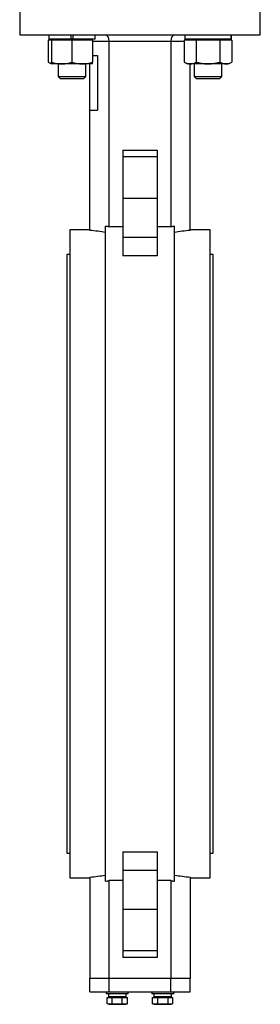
# Model space of a CAD drawing. Header units: millimetres. Extents: x 875 to 4408, y 138 to 3085.
# Tile 2 of 10: x 1146 to 1321, y 928 to 1645. Entities that reach past the tile are written whole.
import ezdxf

# ---------------------------------------------------------------- set-up
doc = ezdxf.new("R2010")
doc.units = ezdxf.units.MM

msp = doc.modelspace()

# ---------------------------------------------------------------- linework, layer by layer
at = {"color": 7, "linetype": 'Continuous', "lineweight": 25}
for p, q in [((1146.48, 1655.86), (1146.48, 1633.86)), ((1321.48, 1633.86), (1321.48, 1655.86)), ((1146.48, 1633.86), (1233.98, 1633.86)), ((1169.49, 1629.86), (1167.16, 1629.86)), ((1167.16, 1629.86), (1167.16, 1614)), ((1167.69, 1633.86), (1167.69, 1630.66)), ((1183.69, 1630.66), (1167.69, 1630.66)), ((1169.49, 1630.66), (1169.49, 1629.86)), ((1176.99, 1629.86), (1169.49, 1629.86)), ((1169.49, 1629.86), (1169.49, 1614)), ((1184.49, 1629.86), (1176.99, 1629.86)), ((1183.69, 1633.86), (1183.69, 1630.66)), ((1185.29, 1630.66), (1183.69, 1630.66)), ((1184.49, 1629.86), (1184.49, 1614)), ((1191.99, 1629.86), (1184.49, 1629.86)), ((1185.29, 1630.66), (1185.29, 1633.86)), ((1201.29, 1630.66), (1185.29, 1630.66)), ((1199.49, 1629.86), (1191.99, 1629.86)), ((1199.49, 1629.86), (1199.49, 1630.66)), ((1199.49, 1629.86), (1199.49, 1614)), ((1201.29, 1630.66), (1201.29, 1633.86)), ((1256.48, 1628.86), (1211.48, 1628.86)), ((1211.48, 1493.94), (1211.48, 1628.86)), ((1233.98, 1633.86), (1321.48, 1633.86)), ((1256.48, 1628.86), (1256.48, 1493.94)), ((1270.49, 1629.86), (1266.16, 1629.86)), ((1266.16, 1629.86), (1266.16, 1614)), ((1266.68, 1633.86), (1266.68, 1630.66)), ((1300.26, 1630.66), (1266.68, 1630.66)), ((1268.48, 1630.66), (1268.48, 1629.86)), ((1274.82, 1629.86), (1270.49, 1629.86)), ((1274.82, 1629.86), (1274.82, 1614)), ((1283.48, 1629.86), (1274.82, 1629.86)), ((1292.14, 1629.86), (1283.48, 1629.86)), ((1292.14, 1629.86), (1292.14, 1614)), ((1296.47, 1629.86), (1292.14, 1629.86)), ((1300.8, 1629.86), (1296.47, 1629.86)), ((1298.48, 1629.86), (1298.48, 1630.66)), ((1300.26, 1633.86), (1300.26, 1630.66)), ((1300.28, 1630.66), (1300.26, 1630.66)), ((1300.28, 1630.66), (1300.28, 1633.86)), ((1300.8, 1629.86), (1300.8, 1614)), ((1167.16, 1614), (1169.49, 1612.66)), ((1199.49, 1618.86), (1203.01, 1618.86)), ((1203.01, 1618.86), (1203.01, 1578.86)), ((1266.16, 1614), (1268.48, 1612.66)), ((1298.48, 1612.66), (1300.8, 1614)), ((1176.99, 1612.66), (1169.49, 1612.66)), ((1174.49, 1612.66), (1174.49, 1603.43)), ((1191.99, 1612.66), (1176.99, 1612.66)), ((1199.49, 1612.66), (1191.99, 1612.66)), ((1194.49, 1603.43), (1194.49, 1612.66)), ((1197.48, 1578.86), (1197.48, 1612.66)), ((1270.49, 1612.66), (1268.48, 1612.66)), ((1270.48, 1491.38), (1270.48, 1612.66)), ((1283.48, 1612.66), (1270.49, 1612.66)), ((1273.48, 1612.66), (1273.48, 1603.43)), ((1296.47, 1612.66), (1283.48, 1612.66)), ((1293.48, 1603.43), (1293.48, 1612.66)), ((1298.48, 1612.66), (1296.47, 1612.66)), ((1174.49, 1603.43), (1175.86, 1602.06)), ((1174.49, 1603.43), (1184.49, 1603.43)), ((1175.86, 1602.06), (1184.49, 1602.06)), ((1184.49, 1603.43), (1194.49, 1603.43)), ((1184.49, 1602.06), (1193.11, 1602.06)), ((1193.11, 1602.06), (1194.49, 1603.43)), ((1273.48, 1603.43), (1274.85, 1602.06)), ((1273.48, 1603.43), (1293.48, 1603.43)), ((1274.85, 1602.06), (1292.11, 1602.06)), ((1292.11, 1602.06), (1293.48, 1603.43)), ((1197.48, 1491.38), (1197.48, 1578.86)), ((1197.48, 1578.86), (1203.01, 1578.86)), ((1221.48, 1549.86), (1221.48, 1544.86)), ((1221.48, 1549.86), (1246.48, 1549.86)), ((1246.48, 1549.86), (1246.48, 1544.86)), ((1221.48, 1544.86), (1221.48, 1514.86)), ((1246.48, 1544.86), (1221.48, 1544.86)), ((1246.48, 1544.86), (1246.48, 1514.86)), ((1221.48, 1514.86), (1221.48, 1486.46)), ((1221.48, 1514.86), (1246.48, 1514.86)), ((1246.48, 1514.86), (1246.48, 1486.46)), ((1197.48, 1491.86), (1182.98, 1491.86)), ((1182.98, 1491.86), (1182.98, 1255.86)), ((1208.98, 1017.31), (1208.98, 1494.4)), ((1221.48, 1493.94), (1211.48, 1493.94)), ((1256.48, 1493.94), (1246.48, 1493.94)), ((1258.98, 1017.31), (1258.98, 1494.4)), ((1284.98, 1491.86), (1270.48, 1491.86)), ((1284.98, 1255.86), (1284.98, 1491.86)), ((1221.48, 1486.46), (1221.48, 1472.93)), ((1221.48, 1486.46), (1246.48, 1486.46)), ((1246.48, 1486.46), (1246.48, 1472.93)), ((1182.98, 1473.81), (1180.73, 1473.81)), ((1180.73, 1473.81), (1180.73, 1037.91)), ((1246.48, 1472.93), (1221.48, 1472.93)), ((1287.23, 1473.81), (1284.98, 1473.81)), ((1287.23, 1037.91), (1287.23, 1473.81)), ((1182.98, 1255.86), (1182.98, 1019.86)), ((1284.98, 1019.86), (1284.98, 1255.86)), ((1180.73, 1037.91), (1182.98, 1037.91)), ((1221.48, 1038.79), (1246.48, 1038.79)), ((1221.48, 1038.79), (1221.48, 1025.25)), ((1246.48, 1038.79), (1246.48, 1025.25)), ((1284.98, 1037.91), (1287.23, 1037.91)), ((1182.98, 1019.86), (1197.48, 1019.86)), ((1197.48, 1020.33), (1197.48, 946.86)), ((1246.48, 1025.25), (1221.48, 1025.25)), ((1221.48, 1025.25), (1221.48, 996.86)), ((1246.48, 1025.25), (1246.48, 996.86)), ((1270.48, 1020.33), (1270.48, 946.86)), ((1270.48, 1019.86), (1284.98, 1019.86)), ((1221.48, 1017.77), (1211.48, 1017.77)), ((1211.48, 946.86), (1211.48, 1017.77)), ((1256.48, 1017.77), (1246.48, 1017.77)), ((1256.48, 1017.77), (1256.48, 946.86)), ((1221.48, 996.86), (1221.48, 966.86)), ((1246.48, 996.86), (1221.48, 996.86)), ((1246.48, 996.86), (1246.48, 966.86)), ((1221.48, 966.86), (1221.48, 961.86)), ((1221.48, 966.86), (1246.48, 966.86)), ((1246.48, 961.86), (1221.48, 961.86)), ((1246.48, 966.86), (1246.48, 961.86)), ((1197.48, 946.86), (1211.48, 946.86)), ((1197.48, 936.86), (1197.48, 946.86)), ((1211.48, 946.86), (1256.48, 946.86)), ((1211.48, 936.86), (1211.48, 946.86)), ((1256.48, 946.86), (1270.48, 946.86)), ((1256.48, 936.86), (1256.48, 946.86)), ((1270.48, 936.86), (1270.48, 946.86)), ((1197.48, 936.86), (1211.48, 936.86)), ((1209.43, 936.86), (1209.43, 935.26)), ((1217.43, 935.26), (1209.43, 935.26)), ((1210.08, 928.06), (1210.08, 932.56)), ((1210.08, 932.56), (1211.51, 932.56)), ((1211.1, 933.16), (1210.99, 933.16)), ((1211.61, 933.16), (1211.01, 932.56)), ((1223.87, 933.16), (1211.1, 933.16)), ((1211.48, 936.86), (1256.48, 936.86)), ((1212.31, 932.56), (1213.75, 932.56)), ((1213.75, 928.06), (1213.75, 932.56)), ((1213.75, 932.56), (1216.63, 932.56)), ((1225.43, 935.26), (1217.43, 935.26)), ((1218.23, 932.56), (1221.1, 932.56)), ((1221.1, 928.06), (1221.1, 932.56)), ((1221.1, 932.56), (1222.54, 932.56)), ((1223.84, 932.56), (1223.24, 933.16)), ((1223.34, 932.56), (1224.78, 932.56)), ((1223.87, 933.16), (1223.87, 935.26)), ((1224.78, 928.06), (1224.78, 932.56)), ((1225.43, 935.26), (1225.43, 936.86)), ((1242.54, 936.86), (1242.54, 935.26)), ((1258.54, 935.26), (1242.54, 935.26)), ((1243.19, 928.06), (1243.19, 932.56)), ((1243.19, 932.56), (1244.63, 932.56)), ((1244.1, 935.26), (1244.1, 933.16)), ((1256.98, 933.16), (1244.1, 933.16)), ((1244.72, 933.16), (1244.12, 932.56)), ((1245.43, 932.56), (1246.86, 932.56)), ((1246.86, 928.06), (1246.86, 932.56)), ((1246.86, 932.56), (1249.74, 932.56)), ((1251.34, 932.56), (1254.21, 932.56)), ((1254.21, 932.56), (1254.21, 928.06)), ((1254.21, 932.56), (1255.65, 932.56)), ((1256.95, 932.56), (1256.35, 933.16)), ((1256.45, 932.56), (1257.89, 932.56)), ((1256.48, 936.86), (1270.48, 936.86)), ((1257.89, 928.06), (1257.89, 932.56)), ((1258.54, 935.26), (1258.54, 936.86)), ((1211.06, 927.71), (1211.91, 927.71)), ((1211.91, 927.71), (1217.43, 927.71)), ((1217.43, 927.71), (1222.94, 927.71)), ((1222.94, 927.71), (1223.79, 927.71)), ((1223.79, 927.71), (1224.78, 928.06)), ((1243.19, 928.06), (1244.17, 927.71)), ((1244.17, 927.71), (1245.03, 927.71)), ((1245.03, 927.71), (1250.54, 927.71)), ((1250.54, 927.71), (1256.05, 927.71)), ((1256.05, 927.71), (1256.9, 927.71))]:
    msp.add_line(p, q, dxfattribs=at)
at = {"color": 8, "linetype": 'Continuous', "lineweight": 25}
for p, q in [((1211.48, 1628.86), (1199.49, 1628.86)), ((1266.16, 1628.86), (1256.48, 1628.86))]:
    msp.add_line(p, q, dxfattribs=at)
at = {"color": 7, "linetype": 'Continuous', "lineweight": 25}
for centre, major_axis, ratio, start_param, end_param in [((1208.96, 1628.86), (0, 5), 0.505308, 4.712389, 6.283185), ((1259.01, 1628.86), (0, 5), 0.505308, 0, 1.570796), ((1186.43, 1255.86), (0, 240.5), 0.736842, 6.141338, 6.155575), ((1281.54, 1255.86), (0, 240.5), 0.736842, 0.127611, 0.141847), ((1186.43, 1255.86), (0, 236), 0.736842, 6.153128, 6.219583), ((1281.54, 1255.86), (0, 236), 0.736842, 0.063602, 0.130058), ((1186.43, 1255.86), (0, 236), 0.736842, 3.205195, 3.27165), ((1281.54, 1255.86), (0, 236), 0.736842, 3.011535, 3.07799), ((1186.43, 1255.86), (0, 240.5), 0.736842, 3.269203, 3.28344), ((1281.54, 1255.86), (0, 240.5), 0.736842, 2.999745, 3.013982), ((1217.43, 935.26), (0, 11.15), 0.57735, 1.570796, 1.760193), ((1217.43, 933.16), (0, 11.15), 0.57735, 1.476524, 1.570796), ((1250.54, 933.16), (0, 11.15), 0.57735, 4.712389, 4.901786), ((1250.54, 935.26), (0, 11.15), 0.57735, 4.618116, 4.712389)]:
    msp.add_ellipse(centre, major_axis=major_axis, ratio=ratio, start_param=start_param, end_param=end_param, dxfattribs=at)
for points, knots in [([(1167.16, 1614), (1167.86, 1613.58), (1168.63, 1613.12), (1169.42, 1613), (1169.49, 1612.99)], [0, 0, 0, 0, 0.9159386, 1, 1, 1, 1]), ([(1169.49, 1614), (1170.7, 1613.62), (1173.16, 1612.87), (1175.7, 1612.73), (1176.99, 1612.66)], [0, 0, 0, 0, 0.495458, 1, 1, 1, 1]), ([(1169.49, 1612.66), (1169.49, 1612.68), (1169.49, 1612.73), (1169.49, 1613.17), (1169.49, 1613.72), (1169.49, 1614)], [0, 0, 0, 0, 0.268406, 0.632373, 1, 1, 1, 1]), ([(1176.99, 1612.66), (1177.16, 1612.66), (1178.51, 1612.67), (1181.05, 1612.96), (1183.33, 1613.65), (1184.49, 1614)], [0, 0, 0, 0, 0.0701035, 0.5307912, 1, 1, 1, 1]), ([(1184.49, 1614), (1185.7, 1613.62), (1188.16, 1612.87), (1190.7, 1612.73), (1191.99, 1612.66)], [0, 0, 0, 0, 0.495458, 1, 1, 1, 1]), ([(1191.99, 1612.66), (1192.16, 1612.66), (1193.51, 1612.67), (1196.05, 1612.96), (1198.33, 1613.65), (1199.49, 1614)], [0, 0, 0, 0, 0.0701035, 0.5307912, 1, 1, 1, 1]), ([(1199.49, 1612.66), (1199.49, 1612.68), (1199.49, 1612.73), (1199.49, 1613.17), (1199.49, 1613.72), (1199.49, 1614)], [0, 0, 0, 0, 0.268406, 0.632373, 1, 1, 1, 1]), ([(1266.16, 1614), (1266.86, 1613.62), (1268.28, 1612.87), (1269.75, 1612.73), (1270.49, 1612.66)], [0, 0, 0, 0, 0.495458, 1, 1, 1, 1]), ([(1270.49, 1612.66), (1270.59, 1612.66), (1271.37, 1612.67), (1272.84, 1612.96), (1274.15, 1613.65), (1274.82, 1614)], [0, 0, 0, 0, 0.070104, 0.530791, 1, 1, 1, 1]), ([(1274.82, 1614), (1275.55, 1613.8), (1277.32, 1613.32), (1280.21, 1612.78), (1282.39, 1612.7), (1283.48, 1612.66)], [0, 0, 0, 0, 0.257243, 0.62638, 1, 1, 1, 1]), ([(1283.48, 1612.66), (1284.27, 1612.68), (1286.12, 1612.73), (1289.03, 1613.17), (1291.1, 1613.72), (1292.14, 1614)], [0, 0, 0, 0, 0.268406, 0.632373, 1, 1, 1, 1]), ([(1292.14, 1614), (1292.84, 1613.62), (1294.26, 1612.87), (1295.73, 1612.73), (1296.47, 1612.66)], [0, 0, 0, 0, 0.495458, 1, 1, 1, 1]), ([(1296.47, 1612.66), (1296.57, 1612.66), (1297.35, 1612.67), (1298.82, 1612.96), (1300.14, 1613.65), (1300.8, 1614)], [0, 0, 0, 0, 0.0701035, 0.5307912, 1, 1, 1, 1])]:
    msp.add_open_spline(points, degree=3, knots=knots, dxfattribs=at)
for points in [[(1211.51, 932.56), (1211.78, 932.62), (1212.05, 932.62), (1212.31, 932.56)], [(1216.63, 932.56), (1217.16, 932.62), (1217.7, 932.62), (1218.23, 932.56)], [(1222.54, 932.56), (1222.81, 932.62), (1223.07, 932.62), (1223.34, 932.56)], [(1244.63, 932.56), (1244.89, 932.62), (1245.16, 932.62), (1245.43, 932.56)], [(1249.74, 932.56), (1250.27, 932.62), (1250.81, 932.62), (1251.34, 932.56)], [(1255.65, 932.56), (1255.92, 932.62), (1256.18, 932.62), (1256.45, 932.56)], [(1211.91, 927.71), (1211.3, 927.71), (1210.68, 927.84), (1210.08, 928.06)], [(1213.75, 928.06), (1213.14, 927.84), (1212.53, 927.71), (1211.91, 927.71)], [(1217.43, 927.71), (1216.19, 927.71), (1214.97, 927.84), (1213.75, 928.06)], [(1221.1, 928.06), (1219.89, 927.84), (1218.66, 927.71), (1217.43, 927.71)], [(1222.94, 927.71), (1222.32, 927.71), (1221.71, 927.84), (1221.1, 928.06)], [(1224.78, 928.06), (1224.17, 927.84), (1223.56, 927.71), (1222.94, 927.71)], [(1245.03, 927.71), (1244.41, 927.71), (1243.8, 927.84), (1243.19, 928.06)], [(1246.86, 928.06), (1246.26, 927.84), (1245.64, 927.71), (1245.03, 927.71)], [(1250.54, 927.71), (1249.3, 927.71), (1248.08, 927.84), (1246.86, 928.06)], [(1254.21, 928.06), (1253, 927.84), (1251.78, 927.71), (1250.54, 927.71)], [(1256.05, 927.71), (1255.43, 927.71), (1254.82, 927.84), (1254.21, 928.06)], [(1257.89, 928.06), (1257.28, 927.84), (1256.67, 927.71), (1256.05, 927.71)]]:
    msp.add_open_spline(points, degree=3, dxfattribs=at)

doc.saveas('drawing.dxf')
